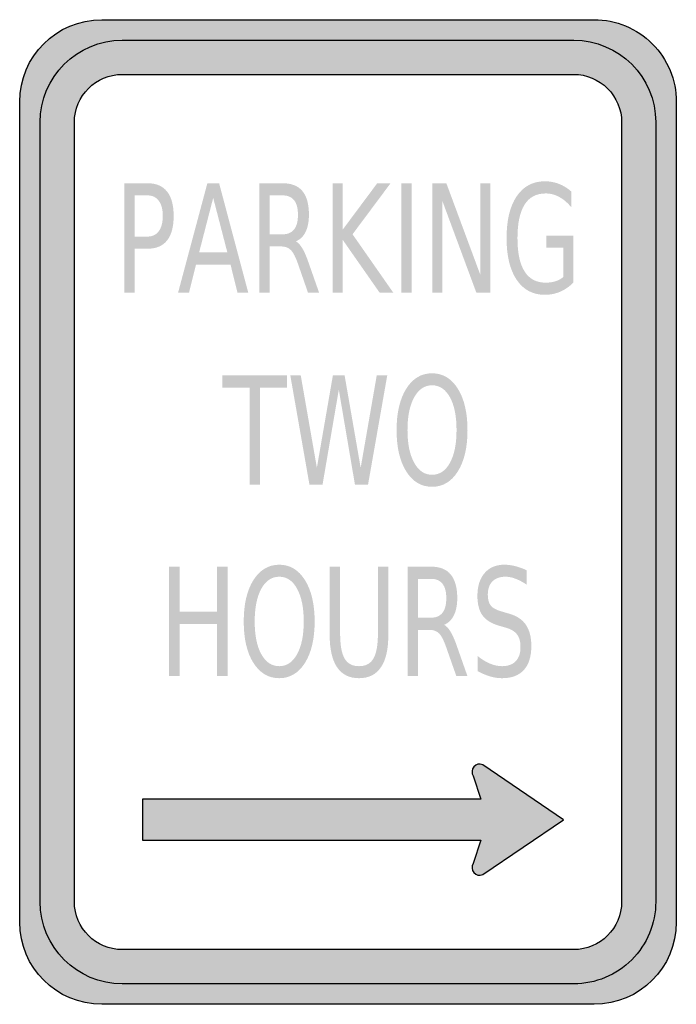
# Model space of a CAD drawing. Header units: inches. Extents: x -0.5 to 0.5, y -0.75 to 0.75.
import ezdxf

# ---------------------------------------------------------------- set-up
doc = ezdxf.new("R2010")
doc.units = ezdxf.units.IN
doc.header["$MEASUREMENT"] = 0

msp = doc.modelspace()

# ---------------------------------------------------------------- hatches: boundary and pattern name
h = msp.add_hatch(color=7)
edge = h.paths.add_edge_path()
edge.add_spline(control_points=[(-0.5, 0.625), (-0.5, 0.694), (-0.444, 0.75), (-0.375, 0.75)], knot_values=[0, 0, 0, 0, 1, 1, 1, 1], degree=3, periodic=0)
edge.add_line((-0.375, 0.75), (0.375, 0.75))
edge.add_spline(control_points=[(0.375, 0.75), (0.4081, 0.75), (0.4399, 0.7368), (0.4634, 0.7134), (0.4868, 0.6899), (0.5, 0.6581), (0.5, 0.625)], knot_values=[0, 0, 0, 0, 1, 1, 1, 2, 2, 2, 2], degree=3, periodic=0)
edge.add_line((0.5, 0.625), (0.5, -0.625))
edge.add_spline(control_points=[(0.5, -0.625), (0.5, -0.694), (0.444, -0.75), (0.375, -0.75)], knot_values=[0, 0, 0, 0, 1, 1, 1, 1], degree=3, periodic=0)
edge.add_line((0.375, -0.75), (-0.375, -0.75))
edge.add_spline(control_points=[(-0.375, -0.75), (-0.444, -0.75), (-0.5, -0.694), (-0.5, -0.625)], knot_values=[0, 0, 0, 0, 1, 1, 1, 1], degree=3, periodic=0)
edge.add_line((-0.5, -0.625), (-0.5, 0.625))
edge = h.paths.add_edge_path(flags=0)
edge.add_spline(control_points=[(0.3437, 0.6667), (0.3631, 0.6667), (0.3816, 0.659), (0.3953, 0.6453), (0.409, 0.6316), (0.4167, 0.6131), (0.4167, 0.5937)], knot_values=[0, 0, 0, 0, 1, 1, 1, 2, 2, 2, 2], degree=3, periodic=0)
edge.add_line((0.4167, 0.5937), (0.4167, -0.5938))
edge.add_spline(control_points=[(0.4167, -0.5938), (0.4167, -0.634), (0.384, -0.6667), (0.3437, -0.6667)], knot_values=[0, 0, 0, 0, 1, 1, 1, 1], degree=3, periodic=0)
edge.add_line((0.3437, -0.6667), (-0.3438, -0.6667))
edge.add_spline(control_points=[(-0.3438, -0.6667), (-0.384, -0.6667), (-0.4167, -0.634), (-0.4167, -0.5938)], knot_values=[0, 0, 0, 0, 1, 1, 1, 1], degree=3, periodic=0)
edge.add_line((-0.4167, -0.5938), (-0.4167, 0.5937))
edge.add_spline(control_points=[(-0.4167, 0.5937), (-0.4167, 0.634), (-0.384, 0.6667), (-0.3438, 0.6667)], knot_values=[0, 0, 0, 0, 1, 1, 1, 1], degree=3, periodic=0)
edge.add_line((-0.3438, 0.6667), (0.3437, 0.6667))
h = msp.add_hatch(color=7)
edge = h.paths.add_edge_path()
edge.add_spline(control_points=[(-0.3438, 0.7187), (-0.4128, 0.7187), (-0.4688, 0.6628), (-0.4688, 0.5937)], knot_values=[0, 0, 0, 0, 1, 1, 1, 1], degree=3, periodic=0)
edge.add_line((-0.4688, 0.5937), (-0.4688, -0.5938))
edge.add_spline(control_points=[(-0.4688, -0.5938), (-0.4688, -0.6628), (-0.4128, -0.7188), (-0.3438, -0.7188)], knot_values=[0, 0, 0, 0, 1, 1, 1, 1], degree=3, periodic=0)
edge.add_line((-0.3438, -0.7188), (0.3437, -0.7188))
edge.add_spline(control_points=[(0.3437, -0.7188), (0.3769, -0.7188), (0.4087, -0.7056), (0.4321, -0.6821), (0.4556, -0.6587), (0.4687, -0.6269), (0.4687, -0.5938)], knot_values=[0, 0, 0, 0, 1, 1, 1, 2, 2, 2, 2], degree=3, periodic=0)
edge.add_line((0.4687, -0.5938), (0.4687, 0.5937))
edge.add_spline(control_points=[(0.4687, 0.5937), (0.4687, 0.6628), (0.4128, 0.7187), (0.3437, 0.7187)], knot_values=[0, 0, 0, 0, 1, 1, 1, 1], degree=3, periodic=0)
edge.add_line((0.3437, 0.7187), (-0.3438, 0.7187))
edge = h.paths.add_edge_path(flags=0)
edge.add_spline(control_points=[(-0.3438, 0.6667), (-0.384, 0.6667), (-0.4167, 0.634), (-0.4167, 0.5937)], knot_values=[0, 0, 0, 0, 1, 1, 1, 1], degree=3, periodic=0)
edge.add_line((-0.4167, 0.5937), (-0.4167, -0.5938))
edge.add_spline(control_points=[(-0.4167, -0.5938), (-0.4167, -0.634), (-0.384, -0.6667), (-0.3438, -0.6667)], knot_values=[0, 0, 0, 0, 1, 1, 1, 1], degree=3, periodic=0)
edge.add_line((-0.3438, -0.6667), (0.3437, -0.6667))
edge.add_spline(control_points=[(0.3437, -0.6667), (0.384, -0.6667), (0.4167, -0.634), (0.4167, -0.5938)], knot_values=[0, 0, 0, 0, 1, 1, 1, 1], degree=3, periodic=0)
edge.add_line((0.4167, -0.5938), (0.4167, 0.5937))
edge.add_spline(control_points=[(0.4167, 0.5937), (0.4167, 0.634), (0.384, 0.6667), (0.3437, 0.6667)], knot_values=[0, 0, 0, 0, 1, 1, 1, 1], degree=3, periodic=0)
edge.add_line((0.3437, 0.6667), (-0.3438, 0.6667))
h = msp.add_hatch(color=7)
edge = h.paths.add_edge_path()
edge.add_line((-0.3408, 0.5008), (-0.3052, 0.5008))
edge.add_spline(control_points=[(-0.3052, 0.5008), (-0.2921, 0.5008), (-0.2822, 0.4966), (-0.2755, 0.4881), (-0.2688, 0.4797), (-0.2655, 0.4673), (-0.2655, 0.451), (-0.2655, 0.4346), (-0.2688, 0.4221), (-0.2755, 0.4137), (-0.2822, 0.4053), (-0.2921, 0.4011), (-0.3052, 0.4011)], knot_values=[0, 0, 0, 0, 1, 1, 1, 2, 2, 2, 3, 3, 3, 4, 4, 4, 4], degree=3, periodic=0)
edge.add_line((-0.3052, 0.4011), (-0.325, 0.4011))
edge.add_line((-0.325, 0.4011), (-0.325, 0.3341))
edge.add_line((-0.325, 0.3341), (-0.3408, 0.3341))
edge.add_line((-0.3408, 0.3341), (-0.3408, 0.5008))
edge = h.paths.add_edge_path(flags=0)
edge.add_line((-0.325, 0.4823), (-0.325, 0.4196))
edge.add_line((-0.325, 0.4196), (-0.3052, 0.4196))
edge.add_spline(control_points=[(-0.3052, 0.4196), (-0.2978, 0.4196), (-0.2922, 0.4224), (-0.2882, 0.4278), (-0.2841, 0.4332), (-0.2821, 0.441), (-0.2821, 0.451), (-0.2821, 0.461), (-0.2841, 0.4687), (-0.2882, 0.4741), (-0.2922, 0.4796), (-0.2978, 0.4823), (-0.3052, 0.4823)], knot_values=[0, 0, 0, 0, 1, 1, 1, 2, 2, 2, 3, 3, 3, 4, 4, 4, 4], degree=3, periodic=0)
edge.add_line((-0.3052, 0.4823), (-0.325, 0.4823))
h = msp.add_hatch(color=7)
h.paths.add_polyline_path([(-0.2142, 0.5008), (-0.1963, 0.5008), (-0.1519, 0.3341), (-0.1683, 0.3341), (-0.1789, 0.3769), (-0.2315, 0.3769), (-0.2421, 0.3341), (-0.2588, 0.3341), (-0.2142, 0.5008)])
h.paths.add_polyline_path([(-0.2053, 0.4786), (-0.2267, 0.3956), (-0.1838, 0.3956), (-0.2053, 0.4786)], flags=0)
h = msp.add_hatch(color=7)
edge = h.paths.add_edge_path()
edge.add_spline(control_points=[(-0.0795, 0.4123), (-0.0761, 0.4106), (-0.0728, 0.4071), (-0.0696, 0.4018), (-0.0664, 0.3964), (-0.0632, 0.3891), (-0.06, 0.3797)], knot_values=[0, 0, 0, 0, 1, 1, 1, 2, 2, 2, 2], degree=3, periodic=0)
edge.add_line((-0.06, 0.3797), (-0.044, 0.3341))
edge.add_line((-0.044, 0.3341), (-0.0609, 0.3341))
edge.add_line((-0.0609, 0.3341), (-0.0758, 0.3769))
edge.add_spline(control_points=[(-0.0758, 0.3769), (-0.0797, 0.3881), (-0.0834, 0.3955), (-0.0871, 0.3991), (-0.0907, 0.4027), (-0.0956, 0.4046), (-0.1019, 0.4046)], knot_values=[0, 0, 0, 0, 1, 1, 1, 2, 2, 2, 2], degree=3, periodic=0)
edge.add_line((-0.1019, 0.4046), (-0.1191, 0.4046))
edge.add_line((-0.1191, 0.4046), (-0.1191, 0.3341))
edge.add_line((-0.1191, 0.3341), (-0.1348, 0.3341))
edge.add_line((-0.1348, 0.3341), (-0.1348, 0.5008))
edge.add_line((-0.1348, 0.5008), (-0.0992, 0.5008))
edge.add_spline(control_points=[(-0.0992, 0.5008), (-0.0859, 0.5008), (-0.0759, 0.4968), (-0.0694, 0.4889), (-0.0628, 0.4809), (-0.0595, 0.4689), (-0.0595, 0.4528), (-0.0595, 0.4423), (-0.0612, 0.4336), (-0.0646, 0.4267), (-0.068, 0.4198), (-0.073, 0.415), (-0.0795, 0.4123)], knot_values=[0, 0, 0, 0, 1, 1, 1, 2, 2, 2, 3, 3, 3, 4, 4, 4, 4], degree=3, periodic=0)
edge = h.paths.add_edge_path(flags=0)
edge.add_line((-0.1191, 0.4823), (-0.1191, 0.4231))
edge.add_line((-0.1191, 0.4231), (-0.0992, 0.4231))
edge.add_spline(control_points=[(-0.0992, 0.4231), (-0.0916, 0.4231), (-0.0859, 0.4256), (-0.082, 0.4306), (-0.0781, 0.4357), (-0.0762, 0.443), (-0.0762, 0.4528), (-0.0762, 0.4625), (-0.0781, 0.4699), (-0.082, 0.4748), (-0.0859, 0.4798), (-0.0916, 0.4823), (-0.0992, 0.4823)], knot_values=[0, 0, 0, 0, 1, 1, 1, 2, 2, 2, 3, 3, 3, 4, 4, 4, 4], degree=3, periodic=0)
edge.add_line((-0.0992, 0.4823), (-0.1191, 0.4823))
for points in [[(-0.0236, 0.5008), (-0.0079, 0.5008), (-0.0079, 0.4304), (0.0445, 0.5008), (0.0648, 0.5008), (0.0069, 0.4231), (0.069, 0.3341), (0.0482, 0.3341), (-0.0079, 0.4144), (-0.0079, 0.3341), (-0.0236, 0.3341), (-0.0236, 0.5008)], [(0.0813, 0.5008), (0.0971, 0.5008), (0.0971, 0.3341), (0.0813, 0.3341), (0.0813, 0.5008)], [(0.1285, 0.5008), (0.1498, 0.5008), (0.2015, 0.3614), (0.2015, 0.5008), (0.2168, 0.5008), (0.2168, 0.3341), (0.1955, 0.3341), (0.1438, 0.4736), (0.1438, 0.3341), (0.1285, 0.3341), (0.1285, 0.5008)], [(-0.1915, 0.2083), (-0.0928, 0.2083), (-0.0928, 0.1893), (-0.1342, 0.1893), (-0.1342, 0.0416), (-0.15, 0.0416), (-0.15, 0.1893), (-0.1915, 0.1893), (-0.1915, 0.2083)], [(-0.0879, 0.2083), (-0.072, 0.2083), (-0.0474, 0.0674), (-0.023, 0.2083), (-0.0052, 0.2083), (0.0193, 0.0674), (0.0438, 0.2083), (0.0598, 0.2083), (0.0305, 0.0416), (0.0106, 0.0416), (-0.014, 0.1863), (-0.0388, 0.0416), (-0.0587, 0.0416), (-0.0879, 0.2083)], [(-0.2724, -0.0833), (-0.2566, -0.0833), (-0.2566, -0.1517), (-0.1993, -0.1517), (-0.1993, -0.0833), (-0.1835, -0.0833), (-0.1835, -0.25), (-0.1993, -0.25), (-0.1993, -0.1706), (-0.2566, -0.1706), (-0.2566, -0.25), (-0.2724, -0.25), (-0.2724, -0.0833)]]:
    msp.add_hatch(color=7).paths.add_polyline_path(points)
h = msp.add_hatch(color=7)
edge = h.paths.add_edge_path()
edge.add_line((0.3278, 0.3579), (0.3278, 0.4027))
edge.add_line((0.3278, 0.4027), (0.302, 0.4027))
edge.add_line((0.302, 0.4027), (0.302, 0.4212))
edge.add_line((0.302, 0.4212), (0.3434, 0.4212))
edge.add_line((0.3434, 0.4212), (0.3434, 0.3496))
edge.add_spline(control_points=[(0.3434, 0.3496), (0.3373, 0.3435), (0.3306, 0.3388), (0.3232, 0.3356), (0.3159, 0.3325), (0.308, 0.3309), (0.2997, 0.3309), (0.2815, 0.3309), (0.2672, 0.3385), (0.2569, 0.3537), (0.2466, 0.3689), (0.2415, 0.3901), (0.2415, 0.4173), (0.2415, 0.4445), (0.2466, 0.4658), (0.2569, 0.481), (0.2672, 0.4962), (0.2815, 0.5038), (0.2997, 0.5038), (0.3073, 0.5038), (0.3145, 0.5025), (0.3214, 0.4998), (0.3282, 0.4971), (0.3346, 0.4932), (0.3403, 0.488)], knot_values=[0, 0, 0, 0, 1, 1, 1, 2, 2, 2, 3, 3, 3, 4, 4, 4, 5, 5, 5, 6, 6, 6, 7, 7, 7, 8, 8, 8, 8], degree=3, periodic=0)
edge.add_line((0.3403, 0.488), (0.3403, 0.464))
edge.add_spline(control_points=[(0.3403, 0.464), (0.3345, 0.471), (0.3283, 0.4764), (0.3217, 0.4799), (0.3152, 0.4835), (0.3083, 0.4853), (0.301, 0.4853), (0.2868, 0.4853), (0.276, 0.4796), (0.2689, 0.4682), (0.2617, 0.4568), (0.2581, 0.4398), (0.2581, 0.4173), (0.2581, 0.3948), (0.2617, 0.3779), (0.2689, 0.3665), (0.276, 0.3551), (0.2868, 0.3494), (0.301, 0.3494), (0.3066, 0.3494), (0.3116, 0.3501), (0.316, 0.3515), (0.3203, 0.3529), (0.3243, 0.355), (0.3278, 0.3579)], knot_values=[0, 0, 0, 0, 1, 1, 1, 2, 2, 2, 3, 3, 3, 4, 4, 4, 5, 5, 5, 6, 6, 6, 7, 7, 7, 8, 8, 8, 8], degree=3, periodic=0)
h = msp.add_hatch(color=7)
edge = h.paths.add_edge_path()
edge.add_spline(control_points=[(0.1281, 0.2113), (0.1444, 0.2113), (0.1575, 0.2035), (0.1673, 0.1878), (0.1771, 0.1721), (0.182, 0.1511), (0.182, 0.1248), (0.182, 0.0985), (0.1771, 0.0775), (0.1673, 0.0619), (0.1575, 0.0462), (0.1444, 0.0384), (0.1281, 0.0384), (0.1117, 0.0384), (0.0985, 0.0462), (0.0887, 0.0618), (0.0789, 0.0774), (0.074, 0.0984), (0.074, 0.1248), (0.074, 0.1511), (0.0789, 0.1721), (0.0887, 0.1878), (0.0985, 0.2035), (0.1117, 0.2113), (0.1281, 0.2113)], knot_values=[0, 0, 0, 0, 1, 1, 1, 2, 2, 2, 3, 3, 3, 4, 4, 4, 5, 5, 5, 6, 6, 6, 7, 7, 7, 8, 8, 8, 8], degree=3, periodic=0)
edge = h.paths.add_edge_path(flags=0)
edge.add_spline(control_points=[(0.1281, 0.193), (0.1166, 0.193), (0.1075, 0.1869), (0.1008, 0.1747), (0.094, 0.1625), (0.0906, 0.1458), (0.0906, 0.1248), (0.0906, 0.1038), (0.094, 0.0872), (0.1008, 0.075), (0.1075, 0.0628), (0.1166, 0.0567), (0.1281, 0.0567), (0.1395, 0.0567), (0.1486, 0.0628), (0.1553, 0.075), (0.162, 0.0872), (0.1653, 0.1038), (0.1653, 0.1248), (0.1653, 0.1458), (0.162, 0.1625), (0.1553, 0.1747), (0.1486, 0.1869), (0.1395, 0.193), (0.1281, 0.193)], knot_values=[0, 0, 0, 0, 1, 1, 1, 2, 2, 2, 3, 3, 3, 4, 4, 4, 5, 5, 5, 6, 6, 6, 7, 7, 7, 8, 8, 8, 8], degree=3, periodic=0)
h = msp.add_hatch(color=7)
edge = h.paths.add_edge_path()
edge.add_spline(control_points=[(-0.1047, -0.0803), (-0.0884, -0.0803), (-0.0753, -0.0882), (-0.0655, -0.1038), (-0.0557, -0.1195), (-0.0508, -0.1405), (-0.0508, -0.1668), (-0.0508, -0.1931), (-0.0557, -0.2141), (-0.0655, -0.2298), (-0.0753, -0.2454), (-0.0884, -0.2532), (-0.1047, -0.2532), (-0.1211, -0.2532), (-0.1342, -0.2454), (-0.1441, -0.2298), (-0.1539, -0.2142), (-0.1588, -0.1932), (-0.1588, -0.1668), (-0.1588, -0.1405), (-0.1539, -0.1195), (-0.1441, -0.1038), (-0.1342, -0.0882), (-0.1211, -0.0803), (-0.1047, -0.0803)], knot_values=[0, 0, 0, 0, 1, 1, 1, 2, 2, 2, 3, 3, 3, 4, 4, 4, 5, 5, 5, 6, 6, 6, 7, 7, 7, 8, 8, 8, 8], degree=3, periodic=0)
edge = h.paths.add_edge_path(flags=0)
edge.add_spline(control_points=[(-0.1047, -0.0986), (-0.1162, -0.0986), (-0.1253, -0.1047), (-0.132, -0.1169), (-0.1388, -0.1292), (-0.1421, -0.1458), (-0.1421, -0.1668), (-0.1421, -0.1878), (-0.1388, -0.2044), (-0.132, -0.2166), (-0.1253, -0.2288), (-0.1162, -0.2349), (-0.1047, -0.2349), (-0.0933, -0.2349), (-0.0842, -0.2288), (-0.0775, -0.2166), (-0.0708, -0.2044), (-0.0674, -0.1878), (-0.0674, -0.1668), (-0.0674, -0.1458), (-0.0708, -0.1292), (-0.0775, -0.1169), (-0.0842, -0.1047), (-0.0933, -0.0986), (-0.1047, -0.0986)], knot_values=[0, 0, 0, 0, 1, 1, 1, 2, 2, 2, 3, 3, 3, 4, 4, 4, 5, 5, 5, 6, 6, 6, 7, 7, 7, 8, 8, 8, 8], degree=3, periodic=0)
h = msp.add_hatch(color=7)
edge = h.paths.add_edge_path()
edge.add_line((-0.0279, -0.0833), (-0.012, -0.0833))
edge.add_line((-0.012, -0.0833), (-0.012, -0.1846))
edge.add_spline(control_points=[(-0.012, -0.1846), (-0.012, -0.2025), (-0.0098, -0.2153), (-0.0052, -0.2232), (-0.0007, -0.231), (0.0066, -0.2349), (0.0168, -0.2349), (0.0269, -0.2349), (0.0342, -0.231), (0.0388, -0.2232), (0.0433, -0.2153), (0.0456, -0.2025), (0.0456, -0.1846)], knot_values=[0, 0, 0, 0, 1, 1, 1, 2, 2, 2, 3, 3, 3, 4, 4, 4, 4], degree=3, periodic=0)
edge.add_line((0.0456, -0.1846), (0.0456, -0.0833))
edge.add_line((0.0456, -0.0833), (0.0614, -0.0833))
edge.add_line((0.0614, -0.0833), (0.0614, -0.1874))
edge.add_spline(control_points=[(0.0614, -0.1874), (0.0614, -0.2091), (0.0577, -0.2255), (0.0501, -0.2366), (0.0426, -0.2477), (0.0315, -0.2532), (0.0168, -0.2532), (0.0021, -0.2532), (-0.0091, -0.2477), (-0.0166, -0.2366), (-0.0241, -0.2255), (-0.0279, -0.2091), (-0.0279, -0.1874)], knot_values=[0, 0, 0, 0, 1, 1, 1, 2, 2, 2, 3, 3, 3, 4, 4, 4, 4], degree=3, periodic=0)
edge.add_line((-0.0279, -0.1874), (-0.0279, -0.0833))
h = msp.add_hatch(color=7)
edge = h.paths.add_edge_path()
edge.add_spline(control_points=[(0.1464, -0.1719), (0.1497, -0.1735), (0.153, -0.177), (0.1562, -0.1824), (0.1594, -0.1877), (0.1627, -0.1951), (0.1659, -0.2045)], knot_values=[0, 0, 0, 0, 1, 1, 1, 2, 2, 2, 2], degree=3, periodic=0)
edge.add_line((0.1659, -0.2045), (0.1819, -0.25))
edge.add_line((0.1819, -0.25), (0.165, -0.25))
edge.add_line((0.165, -0.25), (0.15, -0.2073))
edge.add_spline(control_points=[(0.15, -0.2073), (0.1462, -0.1961), (0.1424, -0.1887), (0.1388, -0.185), (0.1352, -0.1814), (0.1303, -0.1796), (0.124, -0.1796)], knot_values=[0, 0, 0, 0, 1, 1, 1, 2, 2, 2, 2], degree=3, periodic=0)
edge.add_line((0.124, -0.1796), (0.1068, -0.1796))
edge.add_line((0.1068, -0.1796), (0.1068, -0.25))
edge.add_line((0.1068, -0.25), (0.091, -0.25))
edge.add_line((0.091, -0.25), (0.091, -0.0833))
edge.add_line((0.091, -0.0833), (0.1267, -0.0833))
edge.add_spline(control_points=[(0.1267, -0.0833), (0.14, -0.0833), (0.15, -0.0873), (0.1565, -0.0953), (0.1631, -0.1033), (0.1664, -0.1153), (0.1664, -0.1313), (0.1664, -0.1418), (0.1647, -0.1505), (0.1612, -0.1575), (0.1578, -0.1644), (0.1529, -0.1692), (0.1464, -0.1719)], knot_values=[0, 0, 0, 0, 1, 1, 1, 2, 2, 2, 3, 3, 3, 4, 4, 4, 4], degree=3, periodic=0)
edge = h.paths.add_edge_path(flags=0)
edge.add_line((0.1068, -0.1019), (0.1068, -0.161))
edge.add_line((0.1068, -0.161), (0.1267, -0.161))
edge.add_spline(control_points=[(0.1267, -0.161), (0.1343, -0.161), (0.14, -0.1585), (0.1439, -0.1535), (0.1478, -0.1485), (0.1497, -0.1411), (0.1497, -0.1313), (0.1497, -0.1216), (0.1478, -0.1142), (0.1439, -0.1093), (0.14, -0.1044), (0.1343, -0.1019), (0.1267, -0.1019)], knot_values=[0, 0, 0, 0, 1, 1, 1, 2, 2, 2, 3, 3, 3, 4, 4, 4, 4], degree=3, periodic=0)
edge.add_line((0.1267, -0.1019), (0.1068, -0.1019))
h = msp.add_hatch(color=7)
edge = h.paths.add_edge_path()
edge.add_line((0.2722, -0.0888), (0.2722, -0.1108))
edge.add_spline(control_points=[(0.2722, -0.1108), (0.2662, -0.1067), (0.2605, -0.1037), (0.2552, -0.1017), (0.2499, -0.0996), (0.2448, -0.0986), (0.2398, -0.0986), (0.2312, -0.0986), (0.2246, -0.101), (0.2199, -0.1058), (0.2153, -0.1105), (0.2129, -0.1173), (0.2129, -0.1261), (0.2129, -0.1335), (0.2145, -0.139), (0.2176, -0.1428), (0.2207, -0.1465), (0.2266, -0.1496), (0.2352, -0.1519)], knot_values=[0, 0, 0, 0, 1, 1, 1, 2, 2, 2, 3, 3, 3, 4, 4, 4, 5, 5, 5, 6, 6, 6, 6], degree=3, periodic=0)
edge.add_line((0.2352, -0.1519), (0.2447, -0.1547))
edge.add_spline(control_points=[(0.2447, -0.1547), (0.2565, -0.1579), (0.2652, -0.1635), (0.2708, -0.1716), (0.2764, -0.1797), (0.2792, -0.1905), (0.2792, -0.204), (0.2792, -0.2202), (0.2754, -0.2324), (0.2678, -0.2407), (0.2602, -0.2491), (0.2491, -0.2532), (0.2345, -0.2532), (0.229, -0.2532), (0.2231, -0.2524), (0.2169, -0.2506), (0.2107, -0.2488), (0.2042, -0.2461), (0.1975, -0.2426)], knot_values=[0, 0, 0, 0, 1, 1, 1, 2, 2, 2, 3, 3, 3, 4, 4, 4, 5, 5, 5, 6, 6, 6, 6], degree=3, periodic=0)
edge.add_line((0.1975, -0.2426), (0.1975, -0.2194))
edge.add_spline(control_points=[(0.1975, -0.2194), (0.2039, -0.2246), (0.2102, -0.2284), (0.2164, -0.231), (0.2225, -0.2336), (0.2286, -0.2349), (0.2345, -0.2349), (0.2435, -0.2349), (0.2505, -0.2324), (0.2554, -0.2274), (0.2603, -0.2223), (0.2627, -0.2151), (0.2627, -0.2057), (0.2627, -0.1975), (0.261, -0.1911), (0.2574, -0.1865), (0.2539, -0.1819), (0.2482, -0.1784), (0.2401, -0.1761)], knot_values=[0, 0, 0, 0, 1, 1, 1, 2, 2, 2, 3, 3, 3, 4, 4, 4, 5, 5, 5, 6, 6, 6, 6], degree=3, periodic=0)
edge.add_line((0.2401, -0.1761), (0.2305, -0.1734))
edge.add_spline(control_points=[(0.2305, -0.1734), (0.2187, -0.1701), (0.2102, -0.1648), (0.205, -0.1577), (0.1997, -0.1505), (0.1971, -0.1406), (0.1971, -0.1279), (0.1971, -0.1132), (0.2007, -0.1015), (0.208, -0.0931), (0.2152, -0.0846), (0.2253, -0.0803), (0.238, -0.0803), (0.2435, -0.0803), (0.2491, -0.081), (0.2547, -0.0825), (0.2604, -0.0839), (0.2662, -0.086), (0.2722, -0.0888)], knot_values=[0, 0, 0, 0, 1, 1, 1, 2, 2, 2, 3, 3, 3, 4, 4, 4, 5, 5, 5, 6, 6, 6, 6], degree=3, periodic=0)
h = msp.add_hatch(color=7)
edge = h.paths.add_edge_path()
edge.add_line((0.3281, -0.4688), (0.2051, -0.3851))
edge.add_spline(control_points=[(0.2051, -0.3851), (0.2004, -0.383), (0.1949, -0.3843), (0.1916, -0.3882), (0.1883, -0.3922), (0.1879, -0.3978), (0.1906, -0.4021)], knot_values=[0, 0, 0, 0, 1, 1, 1, 2, 2, 2, 2], degree=3, periodic=0)
edge.add_line((0.1906, -0.4021), (0.2025, -0.4375))
edge.add_line((0.2025, -0.4375), (-0.3132, -0.4375))
edge.add_line((-0.3132, -0.4375), (-0.3132, -0.5))
edge.add_line((-0.3132, -0.5), (0.2025, -0.5))
edge.add_line((0.2025, -0.5), (0.1906, -0.5354))
edge.add_spline(control_points=[(0.1906, -0.5354), (0.1879, -0.5397), (0.1883, -0.5454), (0.1916, -0.5493), (0.1949, -0.5532), (0.2004, -0.5545), (0.2051, -0.5525)], knot_values=[0, 0, 0, 0, 1, 1, 1, 2, 2, 2, 2], degree=3, periodic=0)
edge.add_line((0.2051, -0.5525), (0.3281, -0.4688))

# ---------------------------------------------------------------- linework, layer by layer
at = {"color": 7}
for points in [[(-0.375, 0.75), (0.375, 0.75)], [(-0.3438, 0.7187), (0.3437, 0.7187)], [(-0.3438, 0.6667), (0.3437, 0.6667)], [(-0.5, -0.625), (-0.5, 0.625)], [(0.5, 0.625), (0.5, -0.625)], [(-0.4688, -0.5938), (-0.4688, 0.5937)], [(-0.4167, -0.5938), (-0.4167, 0.5937)], [(0.4167, 0.5937), (0.4167, -0.5938)], [(0.4687, 0.5937), (0.4687, -0.5938)], [(0.3281, -0.4688), (0.2051, -0.3851)], [(0.1906, -0.4021), (0.2025, -0.4375), (-0.3132, -0.4375), (-0.3132, -0.5), (0.2025, -0.5), (0.1906, -0.5354)], [(0.2051, -0.5525), (0.3281, -0.4688)], [(0.3437, -0.6667), (-0.3438, -0.6667)], [(0.3437, -0.7188), (-0.3438, -0.7188)], [(0.375, -0.75), (-0.375, -0.75)]]:
    msp.add_lwpolyline(points, dxfattribs=at)
for points in [[(-0.5, 0.625), (-0.5, 0.694), (-0.444, 0.75), (-0.375, 0.75)], [(-0.4688, 0.5937), (-0.4688, 0.6628), (-0.4128, 0.7187), (-0.3438, 0.7187)], [(0.3437, 0.7187), (0.4128, 0.7187), (0.4687, 0.6628), (0.4687, 0.5937)], [(-0.4167, 0.5937), (-0.4167, 0.634), (-0.384, 0.6667), (-0.3438, 0.6667)], [(-0.3438, -0.7188), (-0.4128, -0.7188), (-0.4688, -0.6628), (-0.4688, -0.5938)], [(-0.3438, -0.6667), (-0.384, -0.6667), (-0.4167, -0.634), (-0.4167, -0.5938)], [(0.4167, -0.5938), (0.4167, -0.634), (0.384, -0.6667), (0.3437, -0.6667)], [(-0.375, -0.75), (-0.444, -0.75), (-0.5, -0.694), (-0.5, -0.625)], [(0.5, -0.625), (0.5, -0.694), (0.444, -0.75), (0.375, -0.75)]]:
    msp.add_open_spline(points, degree=3, dxfattribs=at)
for points in [[(0.375, 0.75), (0.4081, 0.75), (0.4399, 0.7368), (0.4634, 0.7134), (0.4868, 0.6899), (0.5, 0.6581), (0.5, 0.625)], [(0.3437, 0.6667), (0.3631, 0.6667), (0.3816, 0.659), (0.3953, 0.6453), (0.409, 0.6316), (0.4167, 0.6131), (0.4167, 0.5937)], [(0.2051, -0.3851), (0.2004, -0.383), (0.1949, -0.3843), (0.1916, -0.3882), (0.1883, -0.3922), (0.1879, -0.3978), (0.1906, -0.4021)], [(0.1906, -0.5354), (0.1879, -0.5397), (0.1883, -0.5454), (0.1916, -0.5493), (0.1949, -0.5532), (0.2004, -0.5545), (0.2051, -0.5525)], [(0.4687, -0.5938), (0.4687, -0.6269), (0.4556, -0.6587), (0.4321, -0.6821), (0.4087, -0.7056), (0.3769, -0.7188), (0.3437, -0.7188)]]:
    msp.add_open_spline(points, degree=3, knots=[0, 0, 0, 0, 1, 1, 1, 2, 2, 2, 2], dxfattribs=at)

doc.saveas('drawing.dxf')
